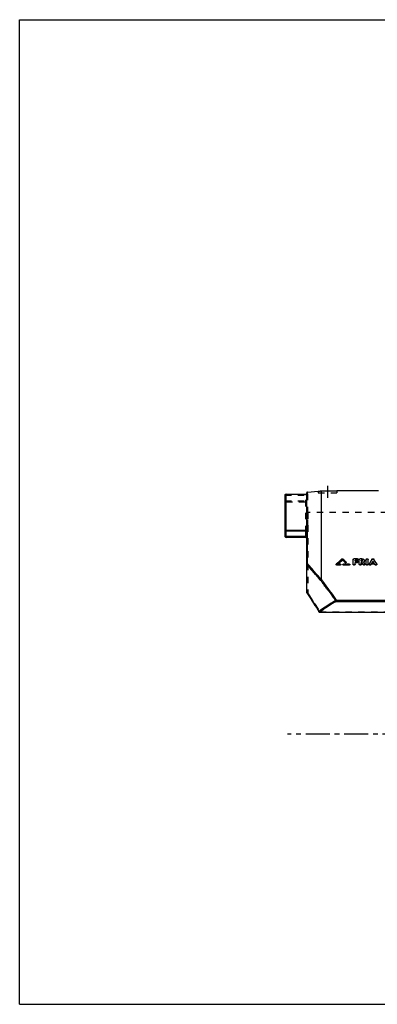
# Model space of a CAD drawing. Header units: millimetres. Extents: x 0 to 1000, y 0 to 1000.
# Tile 1 of 2: x 0 to 364, y 0 to 1000. Entities that reach past the tile are written whole.
import ezdxf

# ---------------------------------------------------------------- set-up
doc = ezdxf.new("R2010")
doc.units = ezdxf.units.MM
doc.header["$LTSCALE"] = 65.185185
doc.linetypes.add('CENTER', pattern=[0.6, 0.375, -0.075, 0.075, -0.075])
doc.linetypes.add('HIDDEN', pattern=[0.2, 0.1, -0.1])
doc.layers.get('0').update_dxf_attribs({"linetype": 'CONTINUOUS'})
for name, color, linetype in [('ACHSEN_S', 7, 'CONTINUOUS'), ('FASEN', 7, 'CONTINUOUS'), ('KOERPER', 7, 'CONTINUOUS'), ('KONST.EL_MIT_GEO', 7, 'CONTINUOUS'), ('RUNDUNG', 7, 'CONTINUOUS'), ('SCHNITT', 7, 'CONTINUOUS')]:
    doc.layers.add(name, color=color, linetype=linetype)

msp = doc.modelspace()

# ---------------------------------------------------------------- linework, layer by layer
at = {"color": 7, "linetype": 'Continuous'}
for p, q in [((0, 0), (0, 1000)), ((0, 1000), (1000, 1000)), ((0, 0), (1000, 0))]:
    msp.add_line(p, q, dxfattribs=at)
at = {"layer": 'ACHSEN_S', "color": 40, "linetype": 'CENTER'}
msp.add_line((511, 274.5), (272.3, 274.5), dxfattribs=at)
at = {"layer": 'FASEN', "color": 7, "linetype": 'Continuous'}
msp.add_line((292.9, 520.3), (303.5, 521.2), dxfattribs=at)
at = {"layer": 'KOERPER', "color": 7, "linetype": 'Continuous'}
msp.add_line((365.1, 521.5), (322.5, 521.5), dxfattribs=at)
at = {"layer": 'KOERPER', "color": 8, "linetype": 'HIDDEN'}
msp.add_line((413, 499.5), (293, 499.5), dxfattribs=at)
at = {"layer": 'KONST.EL_MIT_GEO', "color": 8, "linetype": 'HIDDEN'}
for p, q in [((327.8, 452.1), (327.8, 452.3)), ((328.7, 452.1), (328.7, 452.3)), ((340.2, 452.3), (340.2, 452.5)), ((343.5, 452.3), (340.2, 452.3)), ((341.2, 449.9), (341.2, 450.1)), ((343.2, 449.9), (343.2, 450.1)), ((343.5, 452.3), (343.5, 452.5)), ((346.5, 452.3), (346.5, 452.5)), ((348, 452.3), (346.5, 452.3)), ((347.5, 449.9), (347.5, 450.1)), ((348, 452.3), (348, 452.5)), ((348, 449.9), (348, 450.1)), ((348.7, 450.4), (348.7, 450.6)), ((350.7, 450.4), (350.7, 450.6)), ((358.4, 451.9), (358.4, 452.1)), ((360.3, 451.9), (360.3, 452.1)), ((322.1, 446.7), (322.1, 447)), ((323.7, 446.9), (323.7, 447.1)), ((323.7, 446.9), (323.9, 447.1)), ((326, 446.9), (323.7, 446.9)), ((326, 446.9), (326, 447.1)), ((329.5, 446.9), (329.5, 447.1)), ((335.3, 446.9), (329.5, 446.9)), ((331.9, 449.2), (331.9, 449.4)), ((335.3, 446.9), (335.3, 447.1)), ((343.2, 449.9), (341.2, 449.9)), ((348, 449.9), (347.5, 449.9)), ((350, 449.1), (350, 449.3)), ((351.3, 447.1), (351.3, 447.3)), ((355.4, 447.1), (355.4, 447.3)), ((358.5, 448.5), (358.5, 448.7)), ((358.5, 448.5), (358.6, 448.7)), ((360.2, 448.5), (358.5, 448.5)), ((360.2, 448.5), (360.1, 448.7)), ((360.2, 448.5), (360.2, 448.7)), ((363.3, 447.1), (363.3, 447.3))]:
    msp.add_line(p, q, dxfattribs=at)
at = {"layer": 'KONST.EL_MIT_GEO', "color": 7, "linetype": 'Continuous'}
for p, q in [((328.3, 451.2), (328.3, 451.5)), ((339.2, 446.8), (339.2, 451.8)), ((343.5, 452.5), (340.2, 452.5)), ((341.2, 450.1), (341.2, 451.1)), ((343.5, 451.1), (341.2, 451.1)), ((343.5, 450.9), (341.2, 450.9)), ((343.2, 450.1), (341.2, 450.1)), ((343.5, 450.9), (343.5, 451.1)), ((344.5, 451.6), (344.5, 451.8)), ((345.5, 446.8), (345.5, 451.8)), ((348, 452.5), (346.5, 452.5)), ((347.5, 450.1), (347.5, 451.1)), ((348, 451.1), (347.5, 451.1)), ((348, 450.9), (347.5, 450.9)), ((348, 450.1), (347.5, 450.1)), ((348, 450.9), (348, 451.1)), ((352.4, 446.8), (352.4, 451.8)), ((354.4, 446.8), (354.4, 451.8)), ((359.4, 449.9), (359.4, 450.1)), ((322, 446.7), (322, 446.5)), ((322.6, 446.1), (322.6, 446.3)), ((326, 446.3), (322.6, 446.3)), ((326, 446.1), (322.6, 446.1)), ((326, 447.1), (323.7, 447.1)), ((326, 446.1), (326, 446.3)), ((326.6, 446.5), (326.6, 446.7)), ((328.9, 446.7), (328.9, 446.5)), ((335.3, 447.1), (329.5, 447.1)), ((329.5, 446.1), (329.5, 446.3)), ((335.3, 446.3), (329.5, 446.3)), ((335.3, 446.1), (329.5, 446.1)), ((331, 448.7), (331, 448.9)), ((332, 448.9), (332, 449.1)), ((335.3, 446.1), (335.3, 446.3)), ((335.9, 446.5), (335.9, 446.7)), ((341.2, 446.8), (341.2, 448.7)), ((343.2, 448.7), (341.2, 448.7)), ((343.2, 448.5), (341.2, 448.5)), ((343.2, 448.5), (343.2, 448.7)), ((344.2, 449.2), (344.2, 449.4)), ((347.5, 446.8), (347.5, 448.7)), ((348.2, 448.7), (347.5, 448.7)), ((348.2, 448.5), (347.5, 448.5)), ((348.2, 448.5), (348.2, 448.7)), ((349.5, 446.5), (349.5, 446.7)), ((351.4, 446.8), (351.4, 447)), ((355.4, 447), (355.4, 446.8)), ((357.3, 446.5), (357.3, 446.7)), ((357.6, 447.1), (357.6, 447.3)), ((361.1, 447.3), (357.6, 447.3)), ((361.1, 447.1), (357.6, 447.1)), ((360.2, 448.7), (358.5, 448.7)), ((358.6, 448.7), (358.7, 448.8)), ((360.1, 448.7), (360, 448.8)), ((361.1, 447.1), (361.1, 447.3)), ((361.4, 446.5), (361.4, 446.7)), ((363.3, 446.8), (363.3, 447))]:
    msp.add_line(p, q, dxfattribs=at)
for centre, radius, start, end in [((681.3, 76.1), 516.3, 133.2199, 134.0872), ((683.6, 75.2), 517.5, 133.3661, 134.0603), ((682.9, 75.4), 516.7, 133.3311, 133.9925), ((-24.1, 78.4), 513.2, 46.2189, 46.6359), ((-23.7, 78.1), 512.9, 46.2537, 46.6706), ((-20.7, 80.4), 510.3, 46.297, 46.7835), ((754, 202.5), 467.7, 147.7446, 148.4401), ((755.6, 202.8), 467.1, 148.0361, 148.232), ((-36.9, 202.8), 467.1, 31.768, 31.9639), ((-35.3, 202.5), 467.7, 31.5599, 32.2553), ((-48.1, 188.7), 474, 32.9796, 33.2748), ((-47.4, 188.6), 473.4, 33.0114, 33.3067), ((-43.2, 190.5), 470.7, 33.0656, 33.3606), ((348.7, 450.9), 2.21, 309.0769, 312.6095), ((754.2, 203.2), 465.5, 148.0048, 148.1574), ((-35.5, 203.2), 465.5, 31.8426, 31.9952)]:
    msp.add_arc(centre, radius, start, end, dxfattribs=at)
at = {"layer": 'KONST.EL_MIT_GEO', "color": 8, "linetype": 'HIDDEN'}
for centre, radius, start, end in [((680.9, 75.9), 516, 133.1852, 134.0524), ((-20.3, 80.2), 510, 46.3318, 46.8182), ((753.3, 202.4), 467, 147.7133, 148.4091), ((-34.6, 202.4), 467, 31.5909, 32.2867), ((348.6, 451), 2.38, 306.2626, 309.0795), ((-42.5, 190.4), 470.1, 33.0974, 33.3925)]:
    msp.add_arc(centre, radius, start, end, dxfattribs=at)
at = {"layer": 'KONST.EL_MIT_GEO', "color": 7, "linetype": 'Continuous'}
for points, knots in [([(327.8, 452.3), (327.9, 452.5), (328.3, 452.6), (328.6, 452.5), (328.7, 452.3)], [0, 0, 0, 0, 0.50001, 1, 1, 1, 1]), ([(339.2, 451.8), (339.2, 451.9), (339.3, 452.1), (339.5, 452.3), (339.9, 452.5), (340.1, 452.5), (340.2, 452.5)], [0, 0, 0, 0, 0.20782, 0.44231, 0.71038, 1, 1, 1, 1]), ([(343.2, 450.1), (343.3, 450.1), (343.6, 450.1), (343.9, 450), (344.1, 449.7), (344.2, 449.5), (344.2, 449.4)], [0, 0, 0, 0, 0.28819, 0.55557, 0.79057, 1, 1, 1, 1]), ([(343.5, 452.5), (343.7, 452.5), (343.9, 452.5), (344.2, 452.3), (344.5, 452.1), (344.5, 451.9), (344.5, 451.8)], [0, 0, 0, 0, 0.28961, 0.5577, 0.79217, 1, 1, 1, 1]), ([(344.5, 451.8), (344.5, 451.7), (344.5, 451.5), (344.2, 451.3), (343.9, 451.2), (343.7, 451.1), (343.5, 451.1)], [0, 0, 0, 0, 0.20787, 0.44261, 0.7107, 1, 1, 1, 1]), ([(344.5, 451.6), (344.5, 451.5), (344.5, 451.3), (344.2, 451.1), (343.9, 451), (343.7, 450.9), (343.5, 450.9)], [0, 0, 0, 0, 0.20757, 0.44298, 0.70797, 1, 1, 1, 1]), ([(345.5, 451.8), (345.5, 451.9), (345.6, 452.1), (345.8, 452.3), (346.1, 452.5), (346.4, 452.5), (346.5, 452.5)], [0, 0, 0, 0, 0.20782, 0.44231, 0.71038, 1, 1, 1, 1]), ([(348, 452.5), (348.4, 452.5), (349.1, 452.4), (349.9, 452), (350.6, 451.4), (350.7, 450.9), (350.7, 450.6)], [0, 0, 0, 0, 0.28916, 0.55688, 0.79142, 1, 1, 1, 1]), ([(348.7, 450.6), (348.7, 450.7), (348.7, 450.8), (348.5, 451), (348.3, 451.1), (348.1, 451.1), (348, 451.1)], [0, 0, 0, 0, 0.20864, 0.44344, 0.71112, 1, 1, 1, 1]), ([(348.6, 450.7), (348.6, 450.8), (348.4, 450.9), (348.2, 450.9), (348, 450.9)], [0, 0, 0, 0, 0.23124, 1, 1, 1, 1]), ([(348, 450.1), (348.1, 450.1), (348.3, 450.2), (348.5, 450.3), (348.7, 450.4), (348.7, 450.6), (348.7, 450.6)], [0, 0, 0, 0, 0.28866, 0.55635, 0.79132, 1, 1, 1, 1]), ([(348.7, 450.5), (348.7, 450.6), (348.7, 450.6), (348.6, 450.7), (348.6, 450.7)], [0, 0, 0, 0, 0.23464, 1, 1, 1, 1]), ([(350.7, 450.6), (350.7, 450.4), (350.6, 449.9), (350.2, 449.5), (350, 449.3)], [0, 0, 0, 0, 0.47111, 1, 1, 1, 1]), ([(350.7, 450.4), (350.7, 450.2), (350.6, 449.8), (350.3, 449.4), (350.2, 449.3)], [0, 0, 0, 0, 0.47484, 1, 1, 1, 1]), ([(352.4, 451.8), (352.4, 451.9), (352.5, 452.1), (352.7, 452.3), (353, 452.5), (353.4, 452.5), (353.8, 452.5), (354.1, 452.3), (354.3, 452.1), (354.4, 451.9), (354.4, 451.8)], [0, 0, 0, 0, 0.10391, 0.22114, 0.35519, 0.5, 0.64481, 0.77886, 0.89609, 1, 1, 1, 1]), ([(358.4, 452.1), (358.5, 452.2), (358.8, 452.5), (359.4, 452.6), (359.9, 452.5), (360.2, 452.2), (360.3, 452.1)], [0, 0, 0, 0, 0.23041, 0.50004, 0.76965, 1, 1, 1, 1]), ([(322, 446.7), (322, 446.7), (322, 446.8), (322.1, 446.9), (322.1, 447)], [0, 0, 0, 0, 0.23995, 1, 1, 1, 1]), ([(322.6, 446.3), (322.5, 446.3), (322.4, 446.3), (322.2, 446.4), (322, 446.5), (322, 446.6), (322, 446.7)], [0, 0, 0, 0, 0.28643, 0.55301, 0.78878, 1, 1, 1, 1]), ([(322.6, 446.1), (322.5, 446.1), (322.4, 446.1), (322.2, 446.2), (322, 446.3), (322, 446.4), (322, 446.5)], [0, 0, 0, 0, 0.28878, 0.55125, 0.79123, 1, 1, 1, 1]), ([(326, 447.1), (326.1, 447.1), (326.3, 447.1), (326.5, 447), (326.6, 446.9), (326.6, 446.8), (326.6, 446.7)], [0, 0, 0, 0, 0.2866, 0.55318, 0.78881, 1, 1, 1, 1]), ([(326.6, 446.7), (326.6, 446.6), (326.6, 446.5), (326.5, 446.4), (326.3, 446.3), (326.1, 446.3), (326, 446.3)], [0, 0, 0, 0, 0.21124, 0.44703, 0.71362, 1, 1, 1, 1]), ([(326.6, 446.5), (326.6, 446.4), (326.6, 446.3), (326.5, 446.2), (326.3, 446.1), (326.1, 446.1), (326, 446.1)], [0, 0, 0, 0, 0.21096, 0.44833, 0.70968, 1, 1, 1, 1]), ([(328.9, 446.7), (328.9, 446.8), (329, 446.9), (329.1, 447), (329.3, 447.1), (329.4, 447.1), (329.5, 447.1)], [0, 0, 0, 0, 0.21121, 0.44686, 0.71344, 1, 1, 1, 1]), ([(329.5, 446.3), (329.4, 446.3), (329.3, 446.3), (329.1, 446.4), (329, 446.5), (328.9, 446.6), (328.9, 446.7)], [0, 0, 0, 0, 0.28642, 0.553, 0.78878, 1, 1, 1, 1]), ([(329.5, 446.1), (329.4, 446.1), (329.3, 446.1), (329.1, 446.2), (329, 446.3), (328.9, 446.4), (328.9, 446.5)], [0, 0, 0, 0, 0.28825, 0.55154, 0.79099, 1, 1, 1, 1]), ([(332, 449.1), (332, 449.1), (332, 449), (331.9, 448.9), (331.8, 448.8), (331.6, 448.7), (331.3, 448.7), (331, 448.8), (331, 448.9)], [0, 0, 0, 0, 0.1012, 0.21091, 0.33313, 0.46674, 0.74562, 1, 1, 1, 1]), ([(332, 448.9), (332, 448.9), (332, 448.8), (331.9, 448.6), (331.6, 448.5), (331.3, 448.5), (331, 448.6), (331, 448.7)], [0, 0, 0, 0, 0.10155, 0.2129, 0.46422, 0.74382, 1, 1, 1, 1]), ([(331.9, 449.4), (331.9, 449.3), (332, 449.3), (332, 449.2), (332, 449.1)], [0, 0, 0, 0, 0.26985, 1, 1, 1, 1]), ([(335.3, 447.1), (335.4, 447.1), (335.5, 447.1), (335.7, 447), (335.8, 446.9), (335.9, 446.8), (335.9, 446.7)], [0, 0, 0, 0, 0.2866, 0.55318, 0.78881, 1, 1, 1, 1]), ([(335.9, 446.7), (335.9, 446.6), (335.8, 446.5), (335.7, 446.4), (335.5, 446.3), (335.4, 446.3), (335.3, 446.3)], [0, 0, 0, 0, 0.21124, 0.44703, 0.71362, 1, 1, 1, 1]), ([(335.9, 446.5), (335.9, 446.4), (335.8, 446.3), (335.7, 446.2), (335.5, 446.1), (335.4, 446.1), (335.3, 446.1)], [0, 0, 0, 0, 0.21096, 0.44833, 0.70968, 1, 1, 1, 1]), ([(341.2, 447), (341.2, 446.9), (341.2, 446.7), (340.9, 446.5), (340.6, 446.3), (340.2, 446.3), (339.9, 446.3), (339.5, 446.5), (339.3, 446.7), (339.2, 446.9), (339.2, 447)], [0, 0, 0, 0, 0.10553, 0.2234, 0.35676, 0.5, 0.64325, 0.7766, 0.89448, 1, 1, 1, 1]), ([(341.2, 446.8), (341.2, 446.7), (341.2, 446.5), (340.9, 446.3), (340.6, 446.1), (340.2, 446.1), (339.9, 446.1), (339.5, 446.3), (339.3, 446.5), (339.2, 446.7), (339.2, 446.8)], [0, 0, 0, 0, 0.1068, 0.2231, 0.35757, 0.49978, 0.64286, 0.77664, 0.89334, 1, 1, 1, 1]), ([(344.2, 449.4), (344.2, 449.4), (344.1, 449.2), (343.9, 448.9), (343.6, 448.8), (343.3, 448.7), (343.2, 448.7)], [0, 0, 0, 0, 0.20948, 0.44472, 0.71211, 1, 1, 1, 1]), ([(344.2, 449.2), (344.2, 449.1), (344.1, 448.9), (343.9, 448.7), (343.6, 448.6), (343.3, 448.5), (343.2, 448.5)], [0, 0, 0, 0, 0.20913, 0.44503, 0.70933, 1, 1, 1, 1]), ([(347.5, 447), (347.5, 446.9), (347.4, 446.7), (347.2, 446.5), (346.9, 446.3), (346.5, 446.3), (346.1, 446.3), (345.8, 446.5), (345.6, 446.7), (345.5, 446.9), (345.5, 447)], [0, 0, 0, 0, 0.10553, 0.2234, 0.35676, 0.5, 0.64325, 0.7766, 0.89448, 1, 1, 1, 1]), ([(347.5, 446.8), (347.5, 446.7), (347.4, 446.5), (347.2, 446.3), (346.9, 446.1), (346.5, 446.1), (346.1, 446.1), (345.8, 446.3), (345.6, 446.5), (345.5, 446.7), (345.5, 446.8)], [0, 0, 0, 0, 0.1068, 0.2231, 0.35757, 0.49978, 0.64286, 0.77664, 0.89334, 1, 1, 1, 1]), ([(351.4, 447), (351.4, 446.9), (351.4, 446.7), (351.2, 446.5), (350.9, 446.4), (350.5, 446.3), (350, 446.3), (349.6, 446.5), (349.5, 446.7)], [0, 0, 0, 0, 0.10311, 0.21575, 0.34165, 0.47858, 0.75735, 1, 1, 1, 1]), ([(351.4, 446.8), (351.4, 446.7), (351.4, 446.5), (351.2, 446.3), (350.9, 446.2), (350.5, 446.1), (350, 446.1), (349.6, 446.3), (349.5, 446.5)], [0, 0, 0, 0, 0.10158, 0.21496, 0.34125, 0.47636, 0.75606, 1, 1, 1, 1]), ([(351.3, 447.3), (351.3, 447.3), (351.4, 447.2), (351.4, 447.1), (351.4, 447)], [0, 0, 0, 0, 0.25995, 1, 1, 1, 1]), ([(354.4, 447), (354.4, 446.9), (354.3, 446.7), (354.1, 446.5), (353.8, 446.3), (353.4, 446.3), (353, 446.3), (352.7, 446.5), (352.5, 446.7), (352.4, 446.9), (352.4, 447)], [0, 0, 0, 0, 0.10553, 0.2234, 0.35676, 0.5, 0.64325, 0.7766, 0.89448, 1, 1, 1, 1]), ([(354.4, 446.8), (354.4, 446.7), (354.3, 446.5), (354.1, 446.3), (353.8, 446.1), (353.4, 446.1), (353, 446.1), (352.7, 446.3), (352.5, 446.5), (352.4, 446.7), (352.4, 446.8)], [0, 0, 0, 0, 0.1068, 0.2231, 0.35757, 0.49978, 0.64286, 0.77664, 0.89334, 1, 1, 1, 1]), ([(355.4, 447), (355.4, 447.1), (355.4, 447.2), (355.4, 447.3), (355.4, 447.3)], [0, 0, 0, 0, 0.74094, 1, 1, 1, 1]), ([(357.3, 446.7), (357.2, 446.6), (356.8, 446.3), (356.3, 446.3), (355.8, 446.4), (355.6, 446.5), (355.4, 446.7), (355.4, 446.9), (355.4, 447)], [0, 0, 0, 0, 0.24138, 0.52018, 0.65751, 0.78382, 0.89674, 1, 1, 1, 1]), ([(357.3, 446.5), (357.2, 446.3), (356.8, 446.1), (356.3, 446.1), (355.8, 446.2), (355.6, 446.3), (355.4, 446.5), (355.4, 446.7), (355.4, 446.8)], [0, 0, 0, 0, 0.24211, 0.52228, 0.65747, 0.78507, 0.89778, 1, 1, 1, 1]), ([(363.3, 447), (363.3, 446.9), (363.3, 446.7), (363.1, 446.5), (362.9, 446.4), (362.5, 446.3), (361.9, 446.3), (361.5, 446.6), (361.4, 446.7)], [0, 0, 0, 0, 0.10326, 0.21618, 0.34248, 0.47981, 0.75861, 1, 1, 1, 1]), ([(363.3, 446.8), (363.3, 446.7), (363.3, 446.5), (363.1, 446.3), (362.9, 446.2), (362.5, 446.1), (361.9, 446.1), (361.5, 446.3), (361.4, 446.5)], [0, 0, 0, 0, 0.10182, 0.21529, 0.34219, 0.4776, 0.75739, 1, 1, 1, 1]), ([(363.3, 447.3), (363.3, 447.3), (363.3, 447.2), (363.3, 447.1), (363.3, 447)], [0, 0, 0, 0, 0.25905, 1, 1, 1, 1])]:
    msp.add_open_spline(points, degree=3, knots=knots, dxfattribs=at)
at = {"layer": 'KONST.EL_MIT_GEO', "color": 8, "linetype": 'HIDDEN'}
for points, knots in [([(327.8, 452.1), (327.9, 452.2), (328.3, 452.4), (328.6, 452.2), (328.7, 452.1)], [0, 0, 0, 0, 0.50006, 1, 1, 1, 1]), ([(339.2, 451.6), (339.2, 451.7), (339.3, 451.9), (339.5, 452.1), (339.9, 452.3), (340.1, 452.3), (340.2, 452.3)], [0, 0, 0, 0, 0.20824, 0.44293, 0.70988, 1, 1, 1, 1]), ([(343.5, 452.3), (343.7, 452.3), (343.9, 452.3), (344.2, 452.1), (344.5, 451.9), (344.5, 451.7), (344.5, 451.6)], [0, 0, 0, 0, 0.29293, 0.55719, 0.79366, 1, 1, 1, 1]), ([(345.5, 451.6), (345.5, 451.7), (345.6, 451.9), (345.8, 452.1), (346.1, 452.3), (346.4, 452.3), (346.5, 452.3)], [0, 0, 0, 0, 0.20824, 0.44293, 0.70988, 1, 1, 1, 1]), ([(348, 452.3), (348.4, 452.3), (349.1, 452.2), (349.9, 451.8), (350.5, 451.3), (350.7, 450.8), (350.7, 450.6), (350.7, 450.4)], [0, 0, 0, 0, 0.28921, 0.55526, 0.78946, 0.89604, 1, 1, 1, 1]), ([(348, 449.9), (348.1, 449.9), (348.3, 450), (348.5, 450.1), (348.7, 450.2), (348.7, 450.4), (348.7, 450.4)], [0, 0, 0, 0, 0.29235, 0.55578, 0.79173, 1, 1, 1, 1]), ([(352.4, 451.6), (352.4, 451.7), (352.5, 451.9), (352.7, 452.1), (353, 452.3), (353.4, 452.3), (353.8, 452.3), (354.1, 452.1), (354.3, 451.9), (354.4, 451.7), (354.4, 451.6)], [0, 0, 0, 0, 0.1052, 0.22088, 0.35605, 0.49977, 0.64438, 0.77886, 0.89493, 1, 1, 1, 1]), ([(358.4, 451.9), (358.5, 452), (358.8, 452.2), (359.4, 452.3), (359.9, 452.2), (360.2, 452), (360.3, 451.9)], [0, 0, 0, 0, 0.23013, 0.4998, 0.76962, 1, 1, 1, 1]), ([(322, 446.5), (322, 446.5), (322, 446.6), (322.1, 446.7), (322.1, 446.7)], [0, 0, 0, 0, 0.23473, 1, 1, 1, 1]), ([(326, 446.9), (326.1, 446.9), (326.3, 446.9), (326.5, 446.8), (326.6, 446.7), (326.6, 446.6), (326.6, 446.5)], [0, 0, 0, 0, 0.28843, 0.55171, 0.79102, 1, 1, 1, 1]), ([(328.9, 446.5), (328.9, 446.6), (329, 446.7), (329.1, 446.8), (329.3, 446.9), (329.4, 446.9), (329.5, 446.9)], [0, 0, 0, 0, 0.21094, 0.44816, 0.70951, 1, 1, 1, 1]), ([(331.9, 449.2), (331.9, 449.1), (332, 449.1), (332, 449), (332, 448.9)], [0, 0, 0, 0, 0.27745, 1, 1, 1, 1]), ([(335.3, 446.9), (335.4, 446.9), (335.5, 446.9), (335.7, 446.8), (335.8, 446.7), (335.9, 446.6), (335.9, 446.5)], [0, 0, 0, 0, 0.28843, 0.55171, 0.79102, 1, 1, 1, 1]), ([(343.2, 449.9), (343.3, 449.9), (343.6, 449.9), (343.9, 449.8), (344.1, 449.5), (344.2, 449.3), (344.2, 449.2)], [0, 0, 0, 0, 0.29155, 0.55512, 0.7921, 1, 1, 1, 1]), ([(351.3, 447.1), (351.3, 447.1), (351.4, 447), (351.4, 446.9), (351.4, 446.8)], [0, 0, 0, 0, 0.26237, 1, 1, 1, 1]), ([(355.4, 446.8), (355.4, 446.9), (355.4, 447), (355.4, 447.1), (355.4, 447.1)], [0, 0, 0, 0, 0.74062, 1, 1, 1, 1]), ([(363.3, 447.1), (363.3, 447.1), (363.3, 447), (363.3, 446.9), (363.3, 446.8)], [0, 0, 0, 0, 0.26147, 1, 1, 1, 1])]:
    msp.add_open_spline(points, degree=3, knots=knots, dxfattribs=at)
msp.add_open_spline([(348.7, 450.4), (348.7, 450.5), (348.7, 450.5), (348.7, 450.5)], degree=3, dxfattribs=at)
at = {"layer": 'KONST.EL_MIT_GEO', "color": 7, "linetype": 'Continuous'}
for points in [[(357.3, 446.7), (357.4, 446.9), (357.5, 447.1), (357.6, 447.3)], [(357.3, 446.5), (357.4, 446.7), (357.5, 446.9), (357.6, 447.1)], [(361.4, 446.7), (361.3, 446.9), (361.2, 447.1), (361.1, 447.3)], [(361.4, 446.5), (361.3, 446.7), (361.2, 446.9), (361.1, 447.1)]]:
    msp.add_open_spline(points, degree=3, dxfattribs=at)
at = {"layer": 'RUNDUNG', "color": 7, "linetype": 'Continuous'}
for p, q in [((292.9, 518.4), (292.9, 520.3)), ((270, 475.2), (270, 517.2)), ((271, 474.2), (271, 518.2)), ((271, 518.2), (292, 518.2)), ((271, 518.2), (292, 518.2)), ((292, 481.1), (292, 519.3)), ((292.9, 518.4), (292, 518.4)), ((270, 480.8), (291.3, 480.8)), ((271, 481.7), (292, 481.7)), ((292.1, 480.4), (291.3, 480.8)), ((292.9, 481.5), (292, 481.4)), ((292.9, 447.2), (292.9, 481.5)), ((292, 475.2), (270, 475.2)), ((291, 474.2), (271, 474.2)), ((291, 474.2), (291, 479.6)), ((292, 479.6), (291, 479.6)), ((292, 418.6), (292, 479.6)), ((292, 446.5), (292.2, 446.5)), ((292.2, 418.6), (292.2, 446.5)), ((292.2, 418.6), (292, 418.6)), ((292.2, 418), (293.5, 416)), ((293.5, 416), (294.9, 413.9)), ((294.9, 413.9), (296.3, 411.8)), ((296.3, 411.8), (297.7, 409.6)), ((322, 410.6), (322, 409.2)), ((322, 410.6), (700, 410.6)), ((297.6, 409.6), (299, 407.4)), ((299, 407.4), (300.4, 405.2)), ((300.4, 405.2), (301.8, 403)), ((301.8, 403), (303.2, 400.7)), ((303.2, 400.7), (304.5, 398.6)), ((322, 409.2), (700, 409.2)), ((305.3, 398.1), (305.3, 398.3)), ((305.3, 398.3), (716.7, 398.3)), ((305.3, 398.1), (716.7, 398.1))]:
    msp.add_line(p, q, dxfattribs=at)
at = {"layer": 'RUNDUNG', "color": 8, "linetype": 'HIDDEN'}
for p, q in [((270, 517.2), (292, 517.2)), ((270, 511.2), (292, 511.2)), ((271, 510.2), (291, 510.2)), ((291, 479.6), (291, 517.4)), ((292.9, 518.4), (292.9, 481.5)), ((293, 499.5), (293, 417.9)), ((292, 481.1), (292, 479.6)), ((291, 474.3), (271, 474.3)), ((305.3, 398.6), (305.3, 398.3)), ((305.3, 398.6), (716.7, 398.6))]:
    msp.add_line(p, q, dxfattribs=at)
msp.add_lwpolyline([(292, 517.6), (292, 517.6), (292, 517.6), (292, 517.7), (292, 517.7), (292, 517.7), (292, 517.8), (292, 517.8), (292, 517.8), (292, 517.8), (292.1, 517.9), (292.1, 517.9), (292.1, 517.9), (292.1, 517.9), (292.1, 518), (292.1, 518), (292.1, 518), (292.1, 518), (292.2, 518), (292.2, 518.1), (292.2, 518.1), (292.2, 518.1), (292.2, 518.1), (292.2, 518.1), (292.2, 518.1), (292.3, 518.1), (292.3, 518.1)], dxfattribs=at)
at = {"layer": 'RUNDUNG', "color": 7, "linetype": 'Continuous'}
for centre, radius, start, end in [((293, 519.3), 1, 95, 180), ((271, 517.2), 1, 90, 180), ((271, 517.2), 0.983, 176.2209, 179.9969), ((296.3, 474), 8.52, 120.2025, 120.5072), ((271, 475.2), 1, 180, 270), ((291, 473.2), 1, 0, 90), ((-1075.3, -754.8), 1820.3, 40.6213, 41.2981), ((-1084.7, -753.5), 1827.5, 40.3997, 41.0749), ((293, 418.6), 1, 180, 213.4668), ((292.4, 418.2), 0.323, 211.3368, 213.4523), ((305.3, 399.1), 1, 211.2146, 270)]:
    msp.add_arc(centre, radius, start, end, dxfattribs=at)
at = {"layer": 'RUNDUNG', "color": 8, "linetype": 'HIDDEN'}
for centre, radius, start, end in [((290.5, 520.7), 3.11, 305.7321, 308.2407), ((293, 500.5), 1, 180, 270), ((-1018, -705), 1744.3, 40.6066, 41.3128), ((-1026.8, -703.6), 1751.1, 40.3849, 41.0897)]:
    msp.add_arc(centre, radius, start, end, dxfattribs=at)
at = {"layer": 'RUNDUNG', "color": 7, "linetype": 'Continuous'}
for points, knots in [([(270, 517.3), (270, 517.4), (270.1, 517.7), (270.3, 518), (270.6, 518.2), (270.9, 518.2), (271, 518.2)], [0, 0, 0, 0, 0.24909, 0.49873, 0.74911, 1, 1, 1, 1]), ([(271, 481.7), (270.9, 481.7), (270.6, 481.6), (270.3, 481.4), (270.1, 481.2), (270, 480.9), (270, 480.8)], [0, 0, 0, 0, 0.26929, 0.52771, 0.76993, 1, 1, 1, 1]), ([(291.3, 480.8), (291.3, 480.9), (291.5, 481.1), (291.8, 481.2), (292, 481.3)], [0, 0, 0, 0, 0.25406, 1, 1, 1, 1]), ([(292.1, 480.4), (292.2, 480.6), (292.4, 480.9), (292.5, 481.2), (292.6, 481.4)], [0, 0, 0, 0, 0.53745, 1, 1, 1, 1]), ([(292, 446.5), (292, 446.6), (292.1, 446.8), (292.3, 447), (292.6, 447.2), (292.8, 447.2), (292.9, 447.2)], [0, 0, 0, 0, 0.21043, 0.44498, 0.71113, 1, 1, 1, 1]), ([(292.2, 446.5), (292.3, 446.6), (292.4, 446.9), (292.7, 447.1), (292.9, 447.2)], [0, 0, 0, 0, 0.24061, 1, 1, 1, 1]), ([(307, 430.9), (306.9, 430.9), (306.6, 430.7), (306.4, 430.5), (306.3, 430.3)], [0, 0, 0, 0, 0.25459, 1, 1, 1, 1]), ([(306.3, 430.3), (307.6, 428.7), (312.7, 422), (317.7, 415.2), (321.4, 410.1)], [0, 0, 0, 0, 0.24525, 1, 1, 1, 1]), ([(307, 430.9), (307, 430.9), (307, 430.9), (307, 431), (307, 431)], [0, 0, 0, 0, 0.2781, 1, 1, 1, 1]), ([(307, 431), (308.3, 429.3), (313.3, 422.6), (318.3, 415.8), (322, 410.6)], [0, 0, 0, 0, 0.24524, 1, 1, 1, 1]), ([(292.1, 418.4), (292.1, 418.4), (292.2, 418.5), (292.2, 418.5), (292.2, 418.6)], [0, 0, 0, 0, 0.23455, 1, 1, 1, 1]), ([(292.2, 418), (292.1, 418.1), (292.1, 418.2), (292.1, 418.3), (292.1, 418.4)], [0, 0, 0, 0, 0.46862, 1, 1, 1, 1]), ([(304.6, 399.1), (302.6, 402.5), (298.5, 409), (294.3, 415.4), (292.2, 418.6)], [0, 0, 0, 0, 0.50699, 1, 1, 1, 1]), ([(321.4, 410.1), (319.9, 409.2), (314.2, 405.7), (308.7, 402), (304.6, 399.1)], [0, 0, 0, 0, 0.25463, 1, 1, 1, 1]), ([(322, 410.6), (321.9, 410.6), (321.7, 410.4), (321.4, 410.2), (321.4, 410.1)], [0, 0, 0, 0, 0.51136, 1, 1, 1, 1]), ([(322, 409.2), (322, 409.3), (321.8, 409.4), (321.6, 409.6), (321.4, 409.9), (321.4, 410.1)], [0, 0, 0, 0, 0.23024, 0.48189, 1, 1, 1, 1]), ([(322, 409.2), (320.6, 408.4), (314.9, 404.9), (309.4, 401.2), (305.3, 398.3)], [0, 0, 0, 0, 0.25461, 1, 1, 1, 1]), ([(304.6, 399.1), (304.6, 399.1), (304.5, 399), (304.4, 398.8), (304.4, 398.7), (304.5, 398.6)], [0, 0, 0, 0, 0.31286, 0.58124, 1, 1, 1, 1]), ([(305.3, 398.3), (305.3, 398.3), (305.1, 398.4), (304.9, 398.6), (304.7, 398.9), (304.6, 399), (304.6, 399.1)], [0, 0, 0, 0, 0.23506, 0.4877, 0.74688, 1, 1, 1, 1])]:
    msp.add_open_spline(points, degree=3, knots=knots, dxfattribs=at)
at = {"layer": 'RUNDUNG', "color": 8, "linetype": 'HIDDEN'}
for points, knots in [([(271, 510.2), (270.9, 510.2), (270.6, 510.3), (270.3, 510.5), (270.1, 510.8), (270, 511.1), (270, 511.2)], [0, 0, 0, 0, 0.25092, 0.5013, 0.75092, 1, 1, 1, 1]), ([(291, 517.4), (291, 517.4), (291, 517.6), (291.1, 517.8), (291.4, 518), (291.7, 518.1), (291.9, 518.2), (292, 518.2)], [0, 0, 0, 0, 0.1356, 0.26585, 0.51569, 0.76011, 1, 1, 1, 1]), ([(291, 517.4), (291.1, 517.4), (291.4, 517.4), (291.7, 517.4), (291.9, 517.5), (292, 517.5), (292, 517.5), (292, 517.6)], [0, 0, 0, 0, 0.37016, 0.68566, 0.90143, 0.96395, 1, 1, 1, 1]), ([(292, 509.3), (292, 509.4), (291.9, 509.6), (291.7, 510), (291.4, 510.2), (291.1, 510.2), (291, 510.2)], [0, 0, 0, 0, 0.24908, 0.49871, 0.74909, 1, 1, 1, 1]), ([(292, 517.6), (292, 517.7), (292.1, 518), (292.3, 518.2), (292.4, 518.2)], [0, 0, 0, 0, 0.61001, 1, 1, 1, 1]), ([(271, 474.3), (270.8, 474.3), (270.4, 474.5), (270.1, 474.8), (270, 475.1), (270, 475.2)], [0, 0, 0, 0, 0.5235, 0.76774, 1, 1, 1, 1]), ([(291, 474.3), (291.2, 474.3), (291.6, 474.2), (291.9, 473.8), (292, 473.6), (292, 473.5)], [0, 0, 0, 0, 0.5234, 0.7677, 1, 1, 1, 1]), ([(307, 430.9), (306.9, 430.9), (306.6, 430.7), (306.4, 430.5), (306.3, 430.3)], [0, 0, 0, 0, 0.25458, 1, 1, 1, 1]), ([(321.4, 410.1), (320.1, 411.8), (315.2, 418.6), (310.1, 425.3), (306.3, 430.3)], [0, 0, 0, 0, 0.2546, 1, 1, 1, 1]), ([(322, 410.6), (320.8, 412.4), (315.9, 419.2), (310.8, 426), (307, 431)], [0, 0, 0, 0, 0.25461, 1, 1, 1, 1]), ([(307, 431), (307, 431), (307, 430.9), (307, 430.9), (307, 430.9)], [0, 0, 0, 0, 0.72195, 1, 1, 1, 1]), ([(292, 418.6), (292, 418.5), (292.1, 418.3), (292.3, 418.1), (292.6, 418), (292.9, 417.9), (293, 417.9)], [0, 0, 0, 0, 0.19758, 0.42922, 0.70184, 1, 1, 1, 1]), ([(292.2, 418.6), (292.2, 418.5), (292.1, 418.4), (292.1, 418.2), (292.1, 418.1), (292.2, 418)], [0, 0, 0, 0, 0.29757, 0.56014, 1, 1, 1, 1]), ([(292.2, 418.6), (293.3, 417), (297.5, 410.6), (301.6, 404.1), (304.6, 399.1)], [0, 0, 0, 0, 0.24467, 1, 1, 1, 1]), ([(292.2, 418), (292.2, 418), (292.3, 417.9), (292.6, 417.8), (292.8, 417.9), (293, 417.9)], [0, 0, 0, 0, 0.19648, 0.42387, 1, 1, 1, 1]), ([(305.3, 398.6), (304.3, 400.2), (300.3, 406.8), (296.2, 413.2), (293, 417.9)], [0, 0, 0, 0, 0.25517, 1, 1, 1, 1]), ([(293, 417.9), (294, 416.4), (298.2, 410), (302.3, 403.5), (305.3, 398.6)], [0, 0, 0, 0, 0.24468, 1, 1, 1, 1]), ([(321.4, 410.1), (321.4, 409.9), (321.6, 409.6), (321.8, 409.4), (322, 409.3), (322, 409.2)], [0, 0, 0, 0, 0.51811, 0.76976, 1, 1, 1, 1]), ([(304.5, 398.6), (304.4, 398.7), (304.4, 398.8), (304.5, 399), (304.6, 399.1), (304.6, 399.1)], [0, 0, 0, 0, 0.41875, 0.68716, 1, 1, 1, 1]), ([(305.3, 398.6), (305.2, 398.5), (305.1, 398.5), (304.8, 398.5), (304.6, 398.5), (304.5, 398.6), (304.5, 398.6)], [0, 0, 0, 0, 0.32275, 0.60007, 0.82171, 1, 1, 1, 1])]:
    msp.add_open_spline(points, degree=3, knots=knots, dxfattribs=at)
for points in [[(292.3, 518.1), (292.2, 518.1), (292.1, 518), (292, 518)], [(292.9, 518.4), (292.7, 518.4), (292.5, 518.3), (292.4, 518.2)], [(292.3, 418.2), (292.2, 418.2), (292.2, 418.2), (292.1, 418.3)], [(292.4, 418.1), (292.3, 418.1), (292.3, 418.1), (292.3, 418.2)]]:
    msp.add_open_spline(points, degree=3, dxfattribs=at)
at = {"layer": 'RUNDUNG', "color": 7, "linetype": 'Continuous'}
for points in [[(291, 479.6), (291, 480), (291.1, 480.4), (291.3, 480.8)], [(292, 481.1), (292.2, 481.2), (292.4, 481.3), (292.6, 481.4)], [(292, 479.6), (292, 479.9), (292, 480.1), (292.1, 480.4)], [(292.6, 481.4), (292.7, 481.4), (292.8, 481.4), (292.9, 481.5)]]:
    msp.add_open_spline(points, degree=3, dxfattribs=at)
at = {"layer": 'SCHNITT', "color": 8, "linetype": 'HIDDEN'}
for p, q in [((303.5, 521.2), (303.5, 519.5)), ((303.5, 521.2), (303.7, 521.2)), ((306.7, 521.4), (307, 521.4)), ((307, 521.4), (307.3, 521.4)), ((322.4, 521.5), (322.5, 521.5)), ((322.5, 521.5), (322.5, 519.5)), ((303.5, 519.5), (322.5, 519.5))]:
    msp.add_line(p, q, dxfattribs=at)
at = {"layer": 'SCHNITT', "color": 7, "linetype": 'Continuous'}
msp.add_line((307, 431), (307, 521.4), dxfattribs=at)
at = {"layer": 'SCHNITT', "color": 40, "linetype": 'CENTER'}
msp.add_line((313, 526.5), (313, 514.5), dxfattribs=at)
at = {"layer": 'SCHNITT', "color": 7, "linetype": 'Continuous'}
for centre, radius, start, end in [((291.4, 767.8), 246.9, 272.8044, 273.618), ((313, 768.5), 247.1, 268.609, 272.2031)]:
    msp.add_arc(centre, radius, start, end, dxfattribs=at)
at = {"layer": 'SCHNITT', "color": 8, "linetype": 'HIDDEN'}
for centre, radius, start, end in [((291.4, 767.6), 246.7, 272.8541, 273.5571), ((313, 768.3), 246.9, 268.6762, 272.1888)]:
    msp.add_arc(centre, radius, start, end, dxfattribs=at)

doc.saveas('drawing.dxf')
